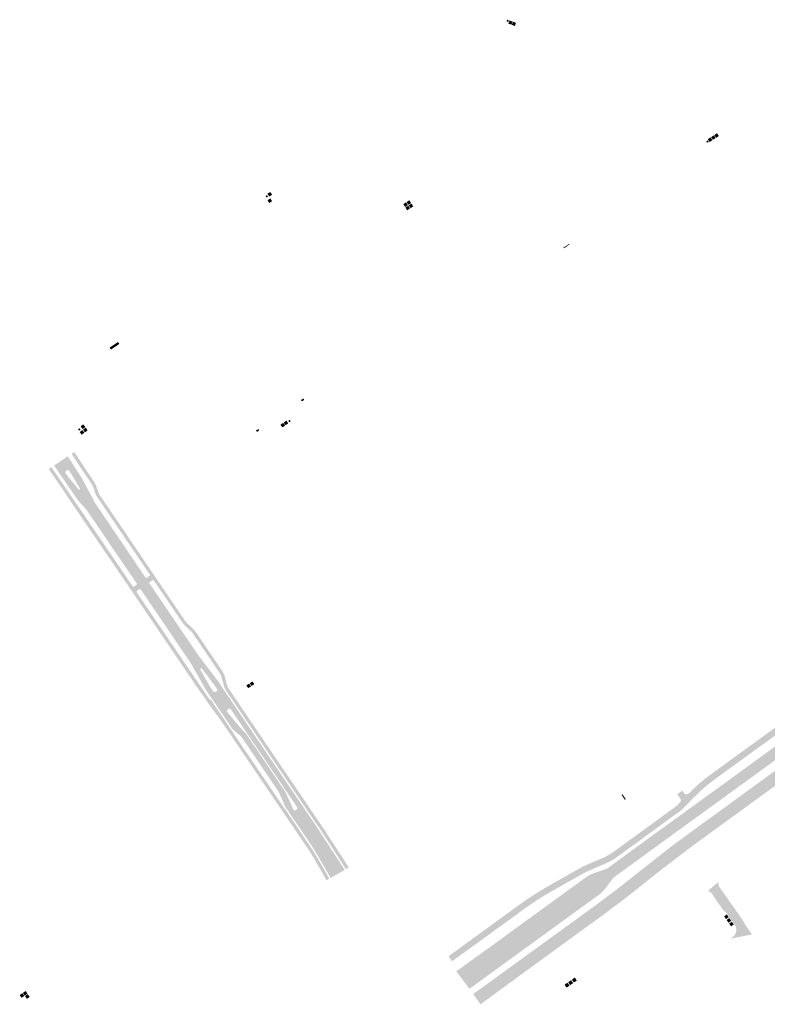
# Model space of a CAD drawing. Header units: inches. Extents: x 83769 to 84835, y 445862 to 447039.
# Tile 2 of 3: x 83769 to 84188, y 446478 to 447030. Entities that reach past the tile are written whole.
import ezdxf

# ---------------------------------------------------------------- set-up
doc = ezdxf.new("R2010")
doc.units = ezdxf.units.IN
doc.header["$MEASUREMENT"] = 0

msp = doc.modelspace()

# ---------------------------------------------------------------- hatches: boundary and pattern name
for points in [[(84041.98, 447029.53), (84042.2, 447030.1), (84043.08, 447029.74), (84042.71, 447028.77), (84041.82, 447029.13), (84041.98, 447029.53), (84041.98, 447029.53)], [(84043.46, 447029.68), (84045.22, 447029.05), (84044.6, 447027.27), (84042.81, 447027.93), (84043.46, 447029.68), (84043.46, 447029.68)], [(84045.42, 447028.96), (84047.15, 447028.32), (84046.56, 447026.55), (84044.79, 447027.18), (84045.42, 447028.96), (84045.42, 447028.96)], [(84155.12, 446961.63), (84154.31, 446961.08), (84153.75, 446961.94), (84154.55, 446962.47), (84155.12, 446961.63), (84155.12, 446961.63)], [(84156.18, 446964.11), (84157.16, 446962.55), (84155.61, 446961.54), (84154.6, 446963.08), (84156.18, 446964.11), (84156.18, 446964.11)], [(84159.03, 446963.76), (84157.47, 446962.72), (84156.46, 446964.29), (84158.03, 446965.31), (84159.03, 446963.76), (84159.03, 446963.76)], [(84160.85, 446964.91), (84159.28, 446963.88), (84158.26, 446965.45), (84159.81, 446966.46), (84160.85, 446964.91), (84160.85, 446964.91)], [(83907.4, 446930.4), (83906.81, 446931.23), (83907.57, 446931.8), (83908.18, 446930.96), (83907.4, 446930.4), (83907.4, 446930.4)], [(83907.84, 446932.49), (83909.38, 446933.54), (83910.44, 446932.01), (83908.92, 446930.95), (83907.84, 446932.49), (83907.84, 446932.49)], [(83908.95, 446927.34), (83907.87, 446928.85), (83909.38, 446929.94), (83910.47, 446928.43), (83908.95, 446927.34), (83908.95, 446927.34)], [(83985.51, 446927.72), (83986.53, 446926.14), (83984.96, 446925.15), (83983.96, 446926.71), (83985.51, 446927.72), (83985.51, 446927.72)], [(83986.16, 446923.25), (83985.15, 446924.82), (83986.73, 446925.83), (83987.73, 446924.28), (83986.16, 446923.25), (83986.16, 446923.25)], [(83986.79, 446926.34), (83985.78, 446927.88), (83987.34, 446928.91), (83988.36, 446927.34), (83986.79, 446926.34), (83986.79, 446926.34)], [(83988, 446924.44), (83987, 446926), (83988.56, 446927.01), (83989.57, 446925.43), (83988, 446924.44), (83988, 446924.44)], [(84077.06, 446904.08), (84073.87, 446901.9), (84073.65, 446902.22), (84076.84, 446904.43), (84077.06, 446904.08), (84077.06, 446904.08)], [(83824.84, 446848.36), (83820.13, 446845.19), (83819.4, 446846.28), (83824.1, 446849.45), (83824.84, 446848.36), (83824.84, 446848.36)], [(83928.37, 446817.14), (83928.31, 446817.02), (83928.24, 446816.91), (83928.15, 446816.81), (83928.06, 446816.71), (83927.97, 446816.62), (83927.86, 446816.54), (83927.75, 446816.48), (83927.63, 446816.42), (83927.51, 446816.37), (83927.38, 446816.33), (83927.25, 446816.3), (83927.12, 446816.29), (83927.05, 446816.29), (83926.58, 446816.87), (83927.93, 446817.8), (83928.4, 446817.21), (83928.37, 446817.14), (83928.37, 446817.14)], [(83804.24, 446800.66), (83803.16, 446802.16), (83804.67, 446803.26), (83805.74, 446801.74), (83804.24, 446800.66), (83804.24, 446800.66)], [(83917.75, 446802.59), (83916.2, 446801.55), (83915.13, 446803.08), (83916.68, 446804.15), (83917.75, 446802.59), (83917.75, 446802.59)], [(83919.51, 446803.84), (83917.99, 446802.78), (83917.29, 446803.79), (83916.92, 446804.32), (83918.45, 446805.36), (83919.51, 446803.84), (83919.51, 446803.84)], [(83919.54, 446805.28), (83920.31, 446805.83), (83920.89, 446804.98), (83920.12, 446804.43), (83919.54, 446805.28), (83919.54, 446805.28)], [(83801.68, 446800.53), (83802.53, 446801.11), (83803.06, 446800.32), (83802.21, 446799.75), (83801.68, 446800.53), (83801.68, 446800.53)], [(83805.21, 446798.57), (83803.7, 446797.48), (83802.61, 446798.98), (83804.12, 446800.08), (83805.21, 446798.57), (83805.21, 446798.57)], [(83805.54, 446798.83), (83804.48, 446800.34), (83805.99, 446801.42), (83807.07, 446799.9), (83805.54, 446798.83), (83805.54, 446798.83)], [(83903.07, 446800), (83903.02, 446799.9), (83902.96, 446799.81), (83902.9, 446799.72), (83902.83, 446799.63), (83902.75, 446799.55), (83902.67, 446799.48), (83902.58, 446799.41), (83902.48, 446799.35), (83902.38, 446799.3), (83902.28, 446799.26), (83902.17, 446799.22), (83902.06, 446799.2), (83901.95, 446799.18), (83901.84, 446799.18), (83901.81, 446799.16), (83901.37, 446799.78), (83902.66, 446800.66), (83903.1, 446800.09), (83903.07, 446800), (83903.07, 446800)], [(83843.32, 446720.2), (83846.91, 446714.9), (83860.55, 446694.77), (83860.96, 446694.13), (83861.4, 446693.51), (83861.87, 446692.91), (83862.32, 446692.38), (83862.8, 446691.87), (83863.29, 446691.38), (83865.4, 446689.41), (83865.86, 446688.97), (83866.31, 446688.53), (83866.73, 446688.06), (83867.19, 446687.52), (83867.63, 446686.96), (83868.04, 446686.38), (83880.52, 446667.97), (83882.36, 446665.24), (83882.72, 446664.68), (83883.05, 446664.11), (83883.34, 446663.52), (83883.62, 446662.85), (83883.86, 446662.17), (83884.05, 446661.48), (83884.9, 446658.1), (83885.33, 446656.73), (83885.72, 446655.69), (83888.94, 446650.97), (83887.49, 446649.86), (83884.26, 446654.58), (83884.13, 446654.87), (83884, 446655.16), (83883.88, 446655.46), (83883.77, 446655.73), (83883.67, 446656.01), (83883.58, 446656.29), (83882.99, 446658.34), (83882.28, 446661.12), (83882.13, 446661.63), (83881.95, 446662.13), (83881.74, 446662.63), (83881.54, 446663.04), (83881.33, 446663.44), (83881.1, 446663.83), (83866.1, 446685.97), (83865.76, 446686.43), (83865.4, 446686.88), (83865.01, 446687.3), (83864.63, 446687.68), (83864.24, 446688.04), (83863.83, 446688.37), (83862.75, 446689.33), (83862.3, 446689.78), (83861.86, 446690.24), (83861.44, 446690.71), (83861.03, 446691.16), (83860.64, 446691.62), (83860.25, 446692.09), (83844.12, 446715.8), (83844.08, 446715.84), (83844.04, 446715.87), (83843.99, 446715.9), (83843.95, 446715.93), (83843.89, 446715.95), (83843.84, 446715.97), (83843.79, 446715.98), (83843.74, 446715.99), (83843.68, 446715.99), (83843.63, 446715.99), (83843.58, 446715.98), (83843.53, 446715.97), (83843.48, 446715.95), (83843.43, 446715.93), (83841.85, 446714.83), (83841.81, 446714.79), (83841.77, 446714.74), (83841.74, 446714.69), (83841.71, 446714.63), (83841.69, 446714.57), (83841.68, 446714.51), (83841.67, 446714.45), (83841.66, 446714.39), (83841.66, 446714.33), (83841.67, 446714.27), (83841.68, 446714.21), (83841.7, 446714.16), (83839.5, 446717.41), (83839.54, 446717.38), (83839.58, 446717.34), (83839.63, 446717.31), (83839.68, 446717.28), (83839.73, 446717.26), (83839.79, 446717.25), (83839.84, 446717.23), (83839.9, 446717.23), (83839.95, 446717.22), (83840, 446717.23), (83840.05, 446717.23), (83840.1, 446717.24), (83840.15, 446717.26), (83840.2, 446717.28), (83841.78, 446718.39), (83841.82, 446718.42), (83841.85, 446718.45), (83841.88, 446718.48), (83841.91, 446718.52), (83841.93, 446718.56), (83841.95, 446718.6), (83841.97, 446718.64), (83841.98, 446718.69), (83841.99, 446718.73), (83841.99, 446718.77), (83841.99, 446718.82), (83841.99, 446718.86), (83841.99, 446718.9), (83841.97, 446718.95), (83841.96, 446718.99), (83841.94, 446719.03), (83841.92, 446719.07), (83825.03, 446743.97), (83811.88, 446763.39), (83811.73, 446763.67), (83811.59, 446763.96), (83811.46, 446764.25), (83811.35, 446764.53), (83811.25, 446764.82), (83811.17, 446765.1), (83810.75, 446766.61), (83810.51, 446767.29), (83809.87, 446768.79), (83809.79, 446769.02), (83809.69, 446769.24), (83809.59, 446769.46), (83809.45, 446769.71), (83809.29, 446769.94), (83809.13, 446770.17), (83803.55, 446778.39), (83800.76, 446782.66), (83800.29, 446783.38), (83798.1, 446786.77), (83799.63, 446787.79), (83800.85, 446785.91), (83802.34, 446783.61), (83804.36, 446780.46), (83804.96, 446779.53), (83810.15, 446771.89), (83810.52, 446771.35), (83810.88, 446770.8), (83811.2, 446770.22), (83811.51, 446769.62), (83811.78, 446769), (83812.03, 446768.37), (83812.15, 446768.01), (83812.28, 446767.65), (83812.41, 446767.29), (83812.51, 446767.03), (83812.6, 446766.76), (83812.7, 446766.5), (83813.09, 446765.11), (83813.16, 446764.91), (83813.24, 446764.71), (83813.33, 446764.51), (83813.42, 446764.32), (83813.53, 446764.14), (83813.64, 446763.97), (83814.31, 446762.93), (83826.56, 446744.95), (83843.32, 446720.2), (83843.32, 446720.2)], [(83798.16, 446781.87), (83801.35, 446776.94), (83798.29, 446774.84), (83796.74, 446777.28), (83796.75, 446777.28), (83796.57, 446777.49), (83796.35, 446777.64), (83796.1, 446777.73), (83795.83, 446777.76), (83795.58, 446777.71), (83795.36, 446777.62), (83795.01, 446777.32), (83794.87, 446777.22), (83794.71, 446777.02), (83794.61, 446776.78), (83794.57, 446776.52), (83794.6, 446776.26), (83794.69, 446776.03), (83796.41, 446773.55), (83793.97, 446771.88), (83791.12, 446776.04), (83788.28, 446780.23), (83792.57, 446783.09), (83795.95, 446785.34), (83798.16, 446781.87)], [(83834.6, 446714.04), (83836.82, 446710.74), (83836.78, 446710.78), (83836.74, 446710.81), (83836.7, 446710.84), (83836.65, 446710.86), (83836.61, 446710.88), (83836.56, 446710.9), (83836.51, 446710.91), (83836.46, 446710.92), (83836.41, 446710.92), (83836.36, 446710.92), (83836.32, 446710.91), (83836.27, 446710.9), (83836.23, 446710.89), (83836.18, 446710.87), (83836.14, 446710.85), (83834.68, 446709.88), (83834.64, 446709.85), (83834.61, 446709.81), (83834.58, 446709.76), (83834.56, 446709.72), (83834.54, 446709.67), (83834.52, 446709.62), (83834.51, 446709.57), (83834.5, 446709.51), (83834.49, 446709.46), (83834.49, 446709.41), (83834.5, 446709.36), (83834.51, 446709.3), (83834.52, 446709.25), (83834.54, 446709.2), (83847.88, 446689.53), (83860.89, 446670.37), (83872.15, 446653.82), (83873.86, 446651.3), (83875.69, 446648.69), (83876.08, 446649), (83879.59, 446643.82), (83877.88, 446642.51), (83875.31, 446646.04), (83870.54, 446652.98), (83870.47, 446652.91), (83830.79, 446711.33), (83813.37, 446736.9), (83795.47, 446763.18), (83795.55, 446763.23), (83788.22, 446773.94), (83787, 446775.73), (83785.28, 446778.24), (83786.79, 446779.24), (83789.64, 446775.03), (83800.48, 446759.22), (83814.75, 446738.27), (83832.33, 446712.47), (83832.36, 446712.44), (83832.4, 446712.4), (83832.45, 446712.38), (83832.49, 446712.35), (83832.54, 446712.33), (83832.59, 446712.31), (83832.64, 446712.3), (83832.69, 446712.29), (83832.73, 446712.29), (83832.78, 446712.29), (83832.83, 446712.3), (83832.87, 446712.31), (83832.92, 446712.32), (83832.96, 446712.34), (83833, 446712.36), (83834.49, 446713.35), (83834.53, 446713.39), (83834.56, 446713.43), (83834.59, 446713.47), (83834.61, 446713.52), (83834.63, 446713.56), (83834.64, 446713.61), (83834.65, 446713.66), (83834.66, 446713.71), (83834.66, 446713.76), (83834.66, 446713.81), (83834.66, 446713.85), (83834.65, 446713.9), (83834.63, 446713.95), (83834.62, 446713.99), (83834.6, 446714.04), (83834.6, 446714.04)], [(83811.64, 446758.6), (83821.24, 446744.45), (83823.15, 446741.59), (83835.25, 446723.7), (83839.5, 446717.41), (83841.68, 446714.19), (83841.68, 446714.19), (83842.58, 446712.89), (83855.49, 446693.88), (83856.34, 446692.63), (83869.5, 446673.29), (83879.77, 446659.81), (83879.92, 446659.67), (83877.56, 446657.8), (83877.18, 446658.34), (83871.11, 446666.33), (83871.04, 446666.42), (83870.86, 446666.53), (83870.63, 446666.55), (83870.42, 446666.48), (83870.26, 446666.32), (83870.18, 446666.11), (83870.19, 446665.89), (83875.63, 446656.27), (83873.34, 446654.45), (83865.01, 446669.15), (83864.65, 446669.78), (83864.04, 446670.62), (83863.73, 446671.08), (83851.16, 446689.61), (83850.62, 446690.45), (83838.09, 446708.85), (83837.66, 446709.43), (83836.82, 446710.74), (83834.6, 446714.04), (83834.05, 446714.88), (83833.64, 446715.46), (83819.18, 446736.65), (83817.92, 446738.57), (83817.91, 446738.58), (83817.31, 446739.46), (83816.9, 446740.01), (83809.35, 446751.15), (83807.43, 446753.91), (83806.34, 446755.56), (83801.97, 446760.23), (83793.97, 446771.88), (83796.4, 446773.54), (83801.87, 446766.92), (83801.89, 446766.88), (83801.97, 446766.78), (83802.17, 446766.68), (83802.39, 446766.68), (83802.58, 446766.77), (83802.72, 446766.94), (83802.78, 446767.15), (83802.73, 446767.37), (83802.66, 446767.47), (83798.35, 446774.75), (83798.29, 446774.84), (83801.35, 446776.94), (83804.02, 446772.8), (83811.34, 446759.04), (83811.64, 446758.6)], [(83880.58, 446658.7), (83883.61, 446654.15), (83886.86, 446649.38), (83880.23, 446644.31), (83876.74, 446649.47), (83874.94, 446652.04), (83873.38, 446654.34), (83873.33, 446654.44), (83875.63, 446656.27), (83875.68, 446656.18), (83877.35, 446653.77), (83877.39, 446653.69), (83877.43, 446653.62), (83877.48, 446653.55), (83877.54, 446653.49), (83877.61, 446653.44), (83877.67, 446653.38), (83877.74, 446653.34), (83877.82, 446653.3), (83877.9, 446653.27), (83877.98, 446653.25), (83878.06, 446653.23), (83878.14, 446653.22), (83878.21, 446653.22), (83878.29, 446653.22), (83878.37, 446653.23), (83878.45, 446653.25), (83878.53, 446653.27), (83878.6, 446653.3), (83878.67, 446653.34), (83878.74, 446653.38), (83879.23, 446653.66), (83879.3, 446653.72), (83879.37, 446653.78), (83879.43, 446653.84), (83879.49, 446653.91), (83879.54, 446653.99), (83879.58, 446654.06), (83879.62, 446654.15), (83879.65, 446654.23), (83879.67, 446654.32), (83879.68, 446654.41), (83879.69, 446654.49), (83879.68, 446654.58), (83879.67, 446654.67), (83879.66, 446654.75), (83879.63, 446654.84), (83879.6, 446654.92), (83879.56, 446655), (83879.52, 446655.07), (83879.47, 446655.14), (83877.71, 446657.59), (83877.56, 446657.8), (83879.92, 446659.67), (83880.07, 446659.54), (83880.58, 446658.7)], [(83897.88, 446658.15), (83899.42, 446659.18), (83900.14, 446658.12), (83900.46, 446657.65), (83898.9, 446656.62), (83897.88, 446658.15), (83897.88, 446658.15)], [(83896.04, 446656.94), (83897.62, 446657.99), (83898.64, 446656.41), (83897.05, 446655.41), (83896.04, 446656.94), (83896.04, 446656.94)], [(84225, 446646.48), (84221.92, 446644.23), (84221.92, 446644.63), (84221.86, 446645.05), (84221.77, 446645.47), (84221.65, 446645.88), (84221.49, 446646.31), (84221.31, 446646.72), (84221.09, 446647.12), (84220.97, 446647.33), (84220.78, 446647.57), (84220.53, 446647.79), (84220.25, 446647.96), (84219.93, 446648.08), (84219.58, 446648.15), (84219.23, 446648.15), (84218.88, 446648.09), (84218.54, 446647.97), (84218.24, 446647.78), (84218.03, 446647.61), (84217.15, 446646.95), (84210.31, 446641.96), (84196.13, 446631.59), (84181.88, 446621.31), (84167.99, 446611.2), (84159.07, 446604.69), (84158.17, 446604.04), (84157.28, 446603.38), (84156.4, 446602.71), (84155.53, 446602.03), (84154.67, 446601.34), (84153.82, 446600.63), (84152.88, 446599.84), (84151.95, 446599.03), (84151.03, 446598.21), (84150.12, 446597.38), (84149.22, 446596.53), (84148.34, 446595.67), (84146.98, 446594.32), (84146.47, 446593.81), (84144.23, 446596.58), (84144.28, 446596.62), (84146.04, 446598.44), (84147.72, 446600.06), (84149.44, 446601.63), (84151.47, 446603.37), (84153.56, 446605.04), (84155.7, 446606.63), (84174.32, 446620.16), (84201.82, 446640.14), (84216.42, 446650.73), (84222.97, 446655.48), (84225, 446646.48)], [(83888.86, 446637.78), (83886, 446635.82), (83884.87, 446637.47), (83884.58, 446637.9), (83880.23, 446644.31), (83886.86, 446649.38), (83888.7, 446646.67), (83891.74, 446642.18), (83892.87, 446640.51), (83890.48, 446638.88), (83889.09, 446640.93), (83888.22, 446642.19), (83887.39, 446643.44), (83887.32, 446643.54), (83887.19, 446643.67), (83887.05, 446643.77), (83886.9, 446643.84), (83886.73, 446643.89), (83886.56, 446643.91), (83886.38, 446643.9), (83886.21, 446643.86), (83886.04, 446643.78), (83885.52, 446643.42), (83885.42, 446643.33), (83885.31, 446643.19), (83885.22, 446643.03), (83885.16, 446642.86), (83885.13, 446642.68), (83885.14, 446642.5), (83885.17, 446642.32), (83885.24, 446642.15), (83885.33, 446642.01), (83887.28, 446639.69), (83888.86, 446637.78)], [(83905.54, 446626.42), (83930.1, 446590.22), (83932.73, 446586.34), (83931.18, 446585.39), (83927.46, 446590.86), (83927.18, 446591.3), (83926.07, 446592.94), (83904.3, 446625.08), (83893.52, 446640.98), (83892.4, 446642.63), (83889.36, 446647.13), (83887.49, 446649.86), (83888.94, 446650.97), (83889.98, 446649.45), (83905.54, 446626.42), (83905.54, 446626.42)], [(83901.08, 446611.98), (83917.85, 446587.28), (83917.94, 446587.34), (83919.02, 446585.71), (83919.3, 446585.28), (83922.73, 446580.23), (83921.13, 446579.26), (83918.52, 446583.09), (83899.58, 446610.97), (83884.04, 446633.91), (83883.75, 446634.34), (83881.21, 446638.04), (83877.88, 446642.51), (83879.59, 446643.82), (83883.92, 446637.45), (83884.2, 446637.05), (83885.33, 446635.37), (83885.28, 446635.34), (83901.08, 446611.98), (83901.08, 446611.98)], [(84023.09, 446484.02), (84025.98, 446486), (84077.6, 446523.44), (84080.06, 446525.21), (84094.36, 446535.64), (84102.34, 446541.64), (84108.28, 446546.29), (84115, 446551.59), (84122.25, 446557.33), (84130.51, 446563.8), (84133.6, 446566.23), (84136.3, 446568.27), (84150.42, 446578.62), (84164.4, 446588.74), (84178.74, 446599.22), (84192.66, 446609.33), (84207.04, 446619.79), (84220.99, 446629.86), (84224.53, 446632.44), (84227.61, 446634.64), (84238.31, 446642.48), (84239.03, 446642.35), (84239.74, 446642.19), (84240.44, 446642.01), (84241.21, 446641.77), (84241.96, 446641.5), (84242.7, 446641.19), (84242.23, 446640.14), (84241.73, 446639.09), (84241.22, 446638.05), (84240.68, 446637.01), (84240.12, 446635.97), (84239.53, 446634.95), (84229.19, 446627.43), (84226.11, 446625.21), (84222.68, 446622.71), (84215.61, 446617.58), (84201.54, 446607.28), (84187.19, 446596.95), (84173.15, 446586.68), (84159.1, 446576.53), (84144.88, 446566.11), (84130.85, 446555.4), (84126.7, 446552.22), (84123.91, 446549.97), (84110.01, 446538.89), (84096.01, 446528.32), (84082.62, 446518.66), (84030.13, 446480.34), (84027.27, 446478.22), (84027.25, 446478.2), (84023.09, 446484.02)], [(83889.21, 446637.35), (83890.79, 446635.47), (83892.06, 446633.91), (83894.11, 446631.72), (83894.2, 446631.63), (83895.76, 446630.04), (83905.12, 446616.18), (83917.99, 446597.09), (83919.4, 446594.06), (83921.14, 446590.2), (83921.36, 446589.72), (83918.57, 446587.79), (83917.95, 446588.63), (83917.75, 446589.02), (83914.44, 446596.62), (83914.16, 446597.25), (83913.6, 446598.09), (83908.34, 446605.86), (83904.1, 446612.12), (83904.1, 446612.12), (83903.51, 446612.99), (83894.31, 446626.56), (83894.04, 446626.96), (83894.04, 446626.96), (83893.14, 446628.25), (83892.97, 446628.4), (83888.53, 446632.11), (83886, 446635.82), (83888.86, 446637.78), (83889.21, 446637.35)], [(83903.48, 446624.82), (83925.39, 446592.51), (83923, 446590.86), (83922.71, 446591.29), (83920.47, 446594.6), (83920.04, 446595.24), (83905.57, 446616.54), (83896.18, 446630.41), (83895.02, 446632.07), (83894.96, 446632.26), (83890.81, 446638.4), (83890.48, 446638.88), (83892.87, 446640.51), (83903.48, 446624.82)], [(84093.45, 446539.48), (84079.12, 446529.09), (84073.69, 446525.14), (84065.01, 446518.84), (84050.91, 446508.6), (84036.89, 446498.4), (84025.57, 446490.17), (84023.75, 446488.85), (84021.04, 446486.88), (84013.65, 446496.67), (84016.61, 446498.8), (84020.04, 446501.31), (84034.13, 446511.41), (84048.14, 446521.66), (84062.14, 446531.83), (84076.53, 446542.28), (84085.52, 446548.81), (84085.94, 446549.09), (84086.36, 446549.38), (84086.79, 446549.66), (84087.21, 446549.93), (84087.62, 446550.21), (84088.04, 446550.48), (84088.33, 446550.64), (84088.62, 446550.79), (84088.91, 446550.93), (84089.21, 446551.07), (84089.52, 446551.2), (84089.83, 446551.32), (84090.78, 446551.68), (84098.01, 446554.16), (84105.46, 446559.6), (84119.52, 446569.84), (84133.76, 446580.21), (84140.4, 446585.01), (84147.84, 446590.42), (84161.96, 446600.62), (84170.82, 446607.05), (84176.1, 446610.91), (84190.35, 446621.29), (84204.36, 446631.47), (84210.66, 446636.04), (84213.55, 446638.15), (84214.09, 446638.53), (84217.77, 446633.49), (84212.7, 446629.82), (84198.74, 446619.66), (84184.49, 446609.33), (84170.49, 446599.16), (84156.3, 446588.84), (84142.16, 446578.57), (84128.01, 446568.32), (84113.92, 446558.05), (84101.83, 446549.23), (84096.74, 446542.63), (84096.34, 446542.1), (84095.91, 446541.59), (84095.45, 446541.11), (84094.96, 446540.65), (84094.44, 446540.22), (84093.9, 446539.83), (84093.45, 446539.48), (84093.45, 446539.48)], [(84146.47, 446593.81), (84145.49, 446592.84), (84142.95, 446590.23), (84142.67, 446589.9), (84142.38, 446589.59), (84142.09, 446589.27), (84141.8, 446588.96), (84141.5, 446588.66), (84141.19, 446588.36), (84138.8, 446591.06), (84138.96, 446591.26), (84139.12, 446591.47), (84139.25, 446591.69), (84139.37, 446591.92), (84139.47, 446592.17), (84139.55, 446592.42), (84139.56, 446592.5), (84139.57, 446592.57), (84139.57, 446592.64), (84139.57, 446592.71), (84139.56, 446592.79), (84139.55, 446592.86), (84139.53, 446592.93), (84139.5, 446593), (84139.47, 446593.07), (84139.43, 446593.14), (84139.38, 446593.2), (84138.32, 446594.77), (84137.49, 446596.03), (84140.37, 446598), (84141.46, 446596.37), (84141.55, 446596.28), (84141.65, 446596.19), (84141.76, 446596.11), (84141.88, 446596.05), (84141.99, 446596), (84142.1, 446595.96), (84142.22, 446595.93), (84142.34, 446595.9), (84142.46, 446595.89), (84142.58, 446595.89), (84142.83, 446595.92), (84143.07, 446595.97), (84143.32, 446596.04), (84143.55, 446596.14), (84143.79, 446596.26), (84144.01, 446596.41), (84144.23, 446596.58), (84146.47, 446593.81)], [(83926.81, 446590.44), (83930.51, 446584.99), (83923.4, 446580.64), (83919.94, 446585.74), (83919.66, 446586.14), (83918.57, 446587.79), (83921.36, 446589.72), (83921.58, 446589.22), (83922.34, 446587.43), (83922.37, 446587.34), (83922.47, 446587.21), (83922.59, 446587.11), (83922.71, 446587.02), (83922.85, 446586.96), (83923, 446586.92), (83923.16, 446586.91), (83923.31, 446586.92), (83923.46, 446586.95), (83923.6, 446587.02), (83923.74, 446587.11), (83924.17, 446587.41), (83924.27, 446587.49), (83924.39, 446587.61), (83924.48, 446587.76), (83924.55, 446587.92), (83924.59, 446588.09), (83924.6, 446588.27), (83924.57, 446588.45), (83924.52, 446588.62), (83924.45, 446588.76), (83923, 446590.86), (83925.39, 446592.51), (83926.54, 446590.86), (83926.81, 446590.44)], [(84106.82, 446595.92), (84107.72, 446594.59), (84108.67, 446593.2), (84108.14, 446592.87), (84106.32, 446595.56), (84106.82, 446595.92), (84106.82, 446595.92)], [(84009.38, 446505.2), (84009.89, 446505.57), (84011.16, 446506.49), (84013.1, 446507.9), (84049.54, 446534.38), (84050.21, 446534.86), (84050.89, 446535.34), (84051.57, 446535.82), (84052.26, 446536.29), (84052.96, 446536.77), (84053.66, 446537.23), (84054.49, 446537.8), (84055.33, 446538.36), (84056.16, 446538.91), (84057.04, 446539.48), (84057.92, 446540.05), (84058.81, 446540.61), (84059.88, 446541.29), (84060.96, 446541.97), (84062.05, 446542.63), (84063.19, 446543.31), (84064.33, 446543.98), (84065.48, 446544.63), (84082.05, 446553.97), (84082.68, 446554.34), (84083.33, 446554.7), (84083.97, 446555.04), (84084.6, 446555.37), (84085.23, 446555.68), (84085.87, 446555.97), (84086.39, 446556.21), (84086.9, 446556.45), (84087.43, 446556.68), (84088.04, 446556.95), (84088.65, 446557.22), (84089.27, 446557.48), (84095.72, 446560.2), (84096.2, 446560.41), (84096.68, 446560.63), (84097.15, 446560.87), (84097.57, 446561.08), (84097.98, 446561.3), (84098.39, 446561.53), (84098.98, 446561.86), (84099.57, 446562.2), (84100.15, 446562.55), (84100.7, 446562.91), (84101.25, 446563.28), (84101.79, 446563.66), (84135.78, 446588.42), (84136.31, 446588.83), (84136.83, 446589.25), (84137.34, 446589.68), (84137.84, 446590.13), (84138.32, 446590.59), (84138.8, 446591.06), (84141.19, 446588.36), (84140.83, 446588.01), (84140.46, 446587.67), (84140.09, 446587.34), (84139.71, 446587.01), (84139.33, 446586.68), (84138.94, 446586.36), (84133.25, 446582.29), (84119.02, 446571.91), (84105.01, 446561.71), (84102.53, 446559.96), (84100.71, 446558.81), (84099.09, 446557.92), (84097.63, 446557.27), (84090.26, 446554.1), (84088.04, 446553.14), (84087.21, 446552.75), (84086.39, 446552.34), (84085.57, 446551.92), (84084.91, 446551.57), (84084.26, 446551.22), (84083.61, 446550.85), (84068.35, 446542.27), (84067.04, 446541.54), (84065.74, 446540.79), (84064.44, 446540.03), (84063.17, 446539.28), (84061.91, 446538.5), (84060.65, 446537.72), (84059.44, 446536.94), (84058.23, 446536.15), (84057.02, 446535.35), (84055.96, 446534.62), (84054.9, 446533.87), (84053.85, 446533.12), (84052.86, 446532.44), (84051.87, 446531.74), (84050.89, 446531.05), (84049.6, 446530.11), (84048.31, 446529.17), (84047.04, 446528.21), (84039.77, 446522.95), (84025.64, 446512.7), (84015.46, 446505.34), (84013.22, 446503.72), (84011.4, 446502.36), (84011.33, 446502.3), (84009.38, 446505.2)], [(83934.62, 446578.94), (83951.16, 446553.54), (83943.2, 446549.03), (83937.68, 446558.71), (83933.07, 446566.38), (83932.5, 446567.23), (83927.28, 446574.93), (83923.4, 446580.64), (83930.51, 446584.99), (83934.62, 446578.94)], [(83940.28, 446575.22), (83953.38, 446554.99), (83951.82, 446553.99), (83938.31, 446574.98), (83935.26, 446579.38), (83931.18, 446585.39), (83932.73, 446586.34), (83935.55, 446582.19), (83940.28, 446575.22)], [(83937.7, 446557.12), (83942.08, 446549.31), (83942.29, 446548.91), (83942.45, 446548.6), (83940.78, 446547.65), (83940.38, 446548.59), (83939.93, 446549.46), (83939.46, 446550.33), (83938.99, 446551.2), (83938.52, 446552.06), (83938.02, 446552.96), (83937.52, 446553.84), (83937.01, 446554.73), (83931.76, 446563.54), (83931.21, 446564.37), (83923.6, 446575.63), (83921.13, 446579.26), (83922.73, 446580.23), (83926.63, 446574.47), (83933.04, 446564.83), (83933.59, 446563.99), (83937.7, 446557.12)], [(84162.34, 446542.15), (84173.66, 446526.2), (84173.84, 446525.86), (84175.61, 446522.83), (84175.85, 446522.41), (84179.39, 446517.41), (84179.4, 446517.39), (84167.36, 446514.96), (84168.18, 446515.56), (84169.58, 446516.87), (84170.4, 446518.6), (84170.49, 446518.98), (84170.56, 446519.37), (84170.59, 446519.76), (84170.58, 446520.15), (84170.55, 446520.54), (84170.48, 446520.92), (84170.38, 446521.3), (84170.25, 446521.67), (84170.09, 446522.02), (84169.9, 446522.36), (84169.43, 446523.12), (84164.92, 446529.64), (84164.59, 446529.95), (84163.33, 446530.85), (84163.08, 446531.19), (84158.58, 446537.67), (84157.06, 446539.98), (84156.68, 446540.45), (84156.27, 446540.87), (84155.81, 446541.26), (84155.31, 446541.6), (84154.8, 446541.88), (84160.47, 446546.71), (84160.47, 446546.48), (84160.49, 446546.01), (84160.55, 446545.54), (84160.66, 446545.08), (84160.8, 446544.64), (84161, 446544.15), (84161.25, 446543.68), (84161.53, 446543.24), (84162.34, 446542.15)], [(84165.29, 446528.56), (84166.34, 446527.02), (84164.8, 446525.96), (84163.75, 446527.51), (84165.29, 446528.56), (84165.29, 446528.56)], [(84166.7, 446526.53), (84167.76, 446524.98), (84166.21, 446523.94), (84165.15, 446525.46), (84166.7, 446526.53), (84166.7, 446526.53)], [(84168.55, 446522.51), (84167.62, 446521.89), (84166.57, 446523.43), (84168.12, 446524.49), (84169.18, 446522.94), (84168.55, 446522.51), (84168.55, 446522.51)], [(84080.07, 446493.17), (84081.21, 446491.53), (84079.57, 446490.39), (84078.43, 446492.03), (84080.07, 446493.17), (84080.07, 446493.17)], [(84075.97, 446490.32), (84077.12, 446488.68), (84075.47, 446487.54), (84074.33, 446489.18), (84075.97, 446490.32), (84075.97, 446490.32)], [(84077.99, 446491.72), (84079.13, 446490.08), (84077.49, 446488.94), (84076.34, 446490.58), (84077.99, 446491.72), (84077.99, 446491.72)], [(83768.99, 446483.4), (83770.53, 446484.43), (83771.58, 446482.88), (83770.01, 446481.84), (83768.99, 446483.4), (83768.99, 446483.4)], [(83770.78, 446484.6), (83772.34, 446485.66), (83773.37, 446484.08), (83771.83, 446483.05), (83770.78, 446484.6), (83770.78, 446484.6)], [(83773.52, 446483.83), (83774.57, 446482.3), (83773.05, 446481.27), (83772.01, 446482.8), (83773.52, 446483.83), (83773.52, 446483.83)]]:
    msp.add_hatch(color=256).paths.add_polyline_path(points, flags=0)

doc.saveas('drawing.dxf')
